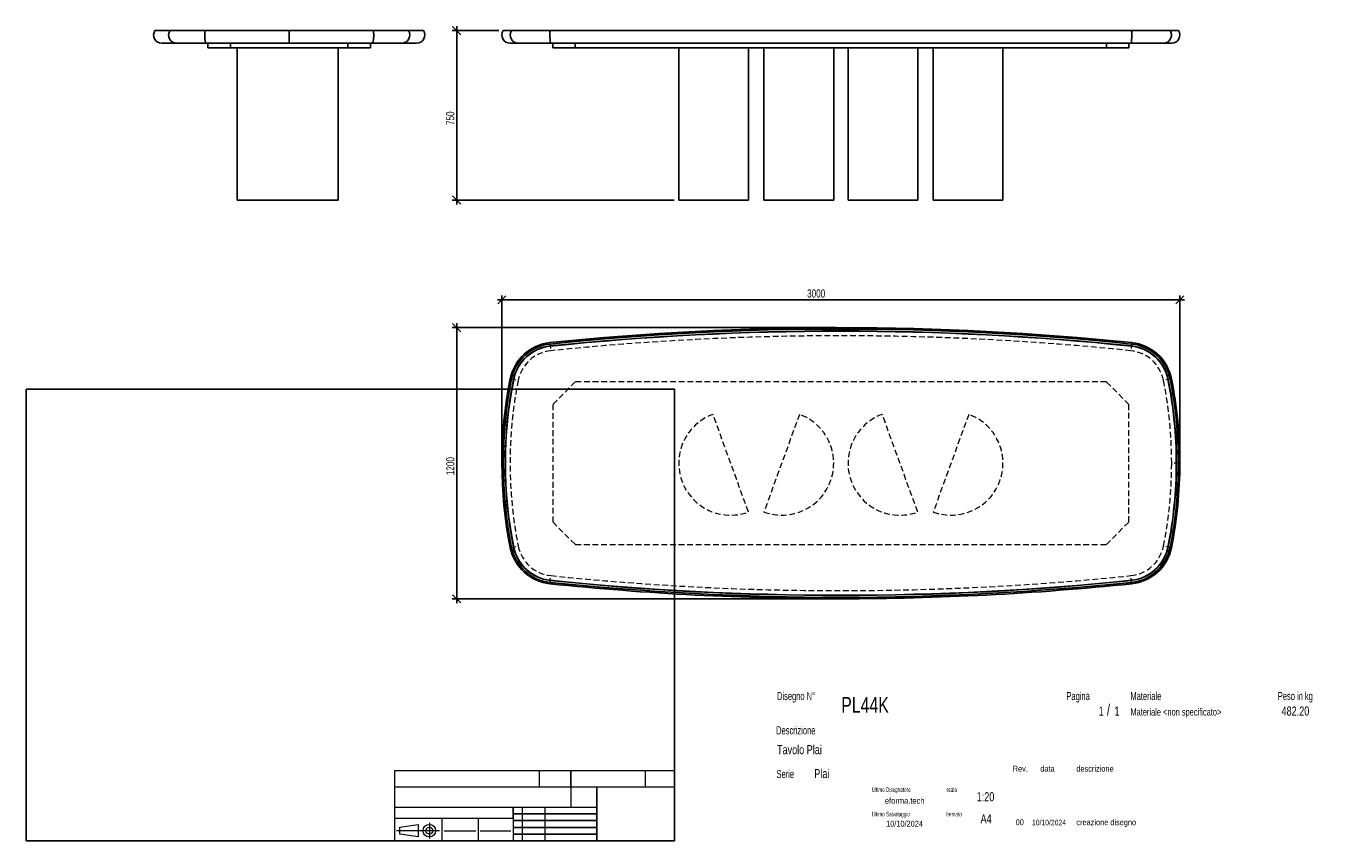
# Model space of a CAD drawing. Header units: millimetres. Extents: x 2 to 291, y 2 to 183.
import ezdxf

# ---------------------------------------------------------------- set-up
doc = ezdxf.new("R2010")
doc.units = ezdxf.units.MM
doc.linetypes.add('HIDDEN', pattern=[1.905, 1.27, -0.635])
doc.layers.add('FORMAT', color=7, linetype='Continuous')
doc.styles.add('SLDTEXTSTYLE0', font='TXT', dxfattribs={"width": 0.605})
doc.styles.add('SLDTEXTSTYLE1', font='TXT', dxfattribs={"width": 0.75})
doc.dimstyles.new('SLDDIMSTYLE0', dxfattribs={"dimtxt": 1.8, "dimasz": 1.8, "dimexe": 0, "dimexo": 0.0625, "dimgap": 0.45, "dimtad": 1, "dimlfac": 20, "dimrnd": 1e-09, "dimzin": 12, "dimdsep": 46, "dimtxsty": 'SLDTEXTSTYLE1', "dimblk1": 'OBLIQUE', "dimblk2": 'OBLIQUE', "dimsah": 1, "dimcen": 0.09, "dimadec": 0, "dimazin": 3, "dimtfac": 1, "dimtmove": 0, "dimatfit": 0, "dimldrblk": 'OBLIQUE', "dimfxl": 0, "dimfrac": 2, "dimtolj": 1, "dimtzin": 12, "dimarcsym": 0})

# ---------------------------------------------------------------- blocks, each defined once
blk = doc.blocks.new('_Oblique')
at = {"color": 0, "linetype": 'ByBlock', "lineweight": -2}
blk.add_line((-0.5, -0.5), (0.5, 0.5), dxfattribs=at)
blk = doc.blocks.new('_D')
at = {"layer": 'FORMAT', "color": 7}
for p, q in [((107.08, 181.82), (96.78, 181.82)), ((97.78, 181.82), (97.78, 182.82)), ((97.78, 181.82), (97.78, 144.32)), ((145.91, 144.32), (96.78, 144.32)), ((97.78, 144.32), (97.78, 143.32))]:
    blk.add_line(p, q, dxfattribs=at)
at = {"layer": 'FORMAT', "color": 7, "xscale": 1.8, "yscale": 1.8}
for p, rotation in [((97.78, 181.82), 270.0000000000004), ((97.78, 144.32), 90.0000000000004)]:
    blk.add_blockref('_Oblique', p, dxfattribs=dict(at, rotation=rotation))
at = {"layer": 'FORMAT', "color": 7, "insert": (95.46, 160.92), "char_height": 1.8, "attachment_point": 1, "rotation": 90, "style": 'SLDTEXTSTYLE1'}
blk.add_mtext('750', dxfattribs=at)
blk = doc.blocks.new('_D_1')
at = {"layer": 'FORMAT', "color": 7}
for p, q in [((181.78, 116.09), (96.78, 116.09)), ((97.78, 116.09), (97.78, 117.09)), ((97.78, 56.09), (97.78, 116.09)), ((181.78, 56.09), (96.78, 56.09)), ((97.78, 56.09), (97.78, 55.09))]:
    blk.add_line(p, q, dxfattribs=at)
at = {"layer": 'FORMAT', "color": 7, "xscale": 1.8, "yscale": 1.8}
for p, rotation in [((97.78, 116.09, 17.35), 270.0000000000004), ((97.78, 56.09, 17.35), 90.0000000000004)]:
    blk.add_blockref('_Oblique', p, dxfattribs=dict(at, rotation=rotation))
at = {"layer": 'FORMAT', "color": 7, "insert": (95.46, 83.43), "char_height": 1.8, "attachment_point": 1, "rotation": 90, "style": 'SLDTEXTSTYLE1'}
blk.add_mtext('1200', dxfattribs=at)
blk = doc.blocks.new('_D_2')
at = {"layer": 'FORMAT', "color": 7}
for p, q in [((107.78, 122.23), (106.78, 122.23)), ((107.78, 87.09), (107.78, 123.23)), ((107.78, 122.23), (257.78, 122.23)), ((257.78, 87.09), (257.78, 123.23)), ((257.78, 122.23), (258.78, 122.23))]:
    blk.add_line(p, q, dxfattribs=at)
at = {"layer": 'FORMAT', "color": 7, "xscale": 1.8, "yscale": 1.8}
blk.add_blockref('_Oblique', (107.78, 122.23, 17.35), dxfattribs=at)
at = {"layer": 'FORMAT', "color": 7, "xscale": 1.8, "yscale": 1.8, "rotation": 180.0000000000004}
blk.add_blockref('_Oblique', (257.78, 122.23, 17.35), dxfattribs=at)
at = {"layer": 'FORMAT', "color": 7, "insert": (175.31, 124.55), "char_height": 1.8, "attachment_point": 1, "style": 'SLDTEXTSTYLE1'}
blk.add_mtext('3000', dxfattribs=at)

msp = doc.modelspace()

# ---------------------------------------------------------------- linework, layer by layer
at = {"color": 7, "linetype": 'Continuous', "lineweight": 25}
for p, q in [((31.0254, 181.82281), (34.34713, 181.82281)), ((34.34713, 181.82281), (42.08372, 181.82281)), ((42.08372, 181.82281), (60.72206, 181.82281)), ((60.72206, 181.82281), (79.3604, 181.82281)), ((60.72206, 181.82281), (60.72206, 179.02281)), ((79.3604, 181.82281), (87.09699, 181.82281)), ((87.09699, 181.82281), (90.41872, 181.82281)), ((108.08056, 181.82281), (109.93289, 181.82281)), ((109.93289, 181.82281), (118.44124, 181.82281)), ((118.44124, 181.82281), (247.1132, 181.82281)), ((247.1132, 181.82281), (255.62156, 181.82281)), ((255.62156, 181.82281), (257.47389, 181.82281)), ((32.52206, 179.02281), (35.83584, 179.02281)), ((35.83584, 179.02281), (42.3783, 179.02281)), ((42.3783, 179.02281), (60.72206, 179.02281)), ((42.72206, 178.02281), (42.72206, 179.02281)), ((47.72206, 178.02281), (47.72206, 179.02281)), ((60.72206, 179.02281), (79.06582, 179.02281)), ((73.72206, 178.02281), (73.72206, 179.02281)), ((78.72206, 178.02281), (78.72206, 179.02281)), ((79.06582, 179.02281), (85.60828, 179.02281)), ((85.60828, 179.02281), (88.92206, 179.02281)), ((109.57722, 179.02281), (111.40028, 179.02281)), ((111.40028, 179.02281), (118.59538, 179.02281)), ((118.59538, 179.02281), (246.95907, 179.02281)), ((119.02722, 178.02281), (119.02722, 179.02281)), ((124.02722, 178.02281), (124.02722, 179.02281)), ((241.52722, 178.02281), (241.52722, 179.02281)), ((246.52722, 178.02281), (246.52722, 179.02281)), ((246.95907, 179.02281), (254.15417, 179.02281)), ((254.15417, 179.02281), (255.97722, 179.02281)), ((42.72206, 178.02281), (47.72206, 178.02281)), ((47.72206, 178.02281), (73.72206, 178.02281)), ((49.22206, 178.02281), (49.22206, 144.32281)), ((71.52852, 144.32281), (71.52852, 178.02281)), ((73.72206, 178.02281), (78.72206, 178.02281)), ((119.02722, 178.02281), (124.02722, 178.02281)), ((124.02722, 178.02281), (241.52722, 178.02281)), ((146.91046, 178.02281), (146.91046, 144.32281)), ((162.34369, 144.32281), (162.34369, 178.02281)), ((165.76076, 144.32281), (165.76076, 178.02281)), ((181.19399, 144.32281), (181.19399, 178.02281)), ((184.36046, 178.02281), (184.36046, 144.32281)), ((199.79369, 144.32281), (199.79369, 178.02281)), ((203.21076, 144.32281), (203.21076, 178.02281)), ((218.64399, 144.32281), (218.64399, 178.02281)), ((241.52722, 178.02281), (246.52722, 178.02281)), ((49.22206, 144.32281), (71.52852, 144.32281)), ((146.91046, 144.32281), (162.34369, 144.32281)), ((165.76076, 144.32281), (181.19399, 144.32281)), ((184.36046, 144.32281), (199.79369, 144.32281)), ((203.21076, 144.32281), (218.64399, 144.32281)), ((118.44124, 112.46259), (118.41, 112.76431)), ((247.1132, 112.46259), (247.14444, 112.76431)), ((118.49016, 111.99011), (118.48501, 112.03985)), ((247.06428, 111.99011), (247.06943, 112.03985)), ((109.93289, 104.726), (109.63549, 104.7857)), ((110.3986, 104.63251), (110.34958, 104.64235)), ((255.15585, 104.63251), (255.20487, 104.64235)), ((255.62156, 104.726), (255.91896, 104.7857)), ((256.99889, 86.08766), (257.04889, 86.08766)), ((257.47389, 86.08766), (257.77722, 86.08766)), ((109.93289, 67.44932), (109.63549, 67.38962)), ((110.3986, 67.54281), (110.34958, 67.53297)), ((255.15585, 67.54281), (255.20487, 67.53297)), ((255.62156, 67.44932), (255.91896, 67.38962)), ((118.44124, 59.71273), (118.41, 59.411)), ((118.49016, 60.1852), (118.48501, 60.13547)), ((247.06428, 60.1852), (247.06943, 60.13547)), ((247.1132, 59.71273), (247.14444, 59.411))]:
    msp.add_line(p, q, dxfattribs=at)
at = {"color": 7, "linetype": 'HIDDEN', "lineweight": 18}
for p, q in [((118.41, 112.76431), (118.59538, 110.97388)), ((247.14444, 112.76431), (246.95907, 110.97388)), ((109.63549, 104.7857), (111.40028, 104.43142)), ((124.02722, 104.08766), (119.02722, 99.08766)), ((241.52722, 104.08766), (124.02722, 104.08766)), ((246.52722, 99.08766), (241.52722, 104.08766)), ((255.91896, 104.7857), (254.15417, 104.43142)), ((119.02722, 99.08766), (119.02722, 73.08766)), ((246.52722, 73.08766), (246.52722, 99.08766)), ((162.34369, 75.28119), (154.47722, 96.89412)), ((173.62722, 96.89412), (165.76076, 75.28119)), ((199.79369, 75.28119), (191.92722, 96.89412)), ((211.07722, 96.89412), (203.21076, 75.28119)), ((257.77722, 86.08766), (255.97722, 86.08766)), ((119.02722, 73.08766), (124.02722, 68.08766)), ((241.52722, 68.08766), (246.52722, 73.08766)), ((109.63549, 67.38962), (111.40028, 67.74389)), ((124.02722, 68.08766), (241.52722, 68.08766)), ((255.91896, 67.38962), (254.15417, 67.74389)), ((118.41, 59.411), (118.59538, 61.20143)), ((247.14444, 59.411), (246.95907, 61.20143))]:
    msp.add_line(p, q, dxfattribs=at)
at = {"color": 7, "linetype": 'Continuous', "lineweight": 25, "flags": 128}
for points in [[(42.08372, 181.82281), (42.06507, 181.66386), (42.04973, 181.49603), (42.03786, 181.32108), (42.02959, 181.14087), (42.02501, 180.9573), (42.02416, 180.7723), (42.02705, 180.58784), (42.03365, 180.40586), (42.0439, 180.22829), (42.05768, 180.057), (42.07485, 179.8938), (42.09523, 179.74042), (42.11859, 179.59849), (42.14471, 179.46949), (42.17329, 179.35479), (42.20404, 179.25561), (42.23662, 179.17299), (42.27071, 179.10781), (42.30594, 179.06075), (42.34192, 179.03232), (42.3783, 179.02281)], [(79.3604, 181.82281), (79.37905, 181.66386), (79.39439, 181.49603), (79.40626, 181.32108), (79.41453, 181.14087), (79.41911, 180.9573), (79.41996, 180.7723), (79.41707, 180.58784), (79.41047, 180.40586), (79.40022, 180.22829), (79.38644, 180.057), (79.36927, 179.8938), (79.34889, 179.74042), (79.32553, 179.59849), (79.29941, 179.46949), (79.27083, 179.35479), (79.24008, 179.25561), (79.20749, 179.17299), (79.17341, 179.10781), (79.13818, 179.06075), (79.1022, 179.03232), (79.06582, 179.02281)], [(109.93289, 181.82281), (109.83999, 181.66386), (109.76357, 181.49603), (109.70445, 181.32108), (109.66326, 181.14087), (109.64042, 180.9573), (109.63618, 180.7723), (109.65059, 180.58784), (109.68349, 180.40586), (109.73453, 180.22829), (109.80317, 180.057), (109.8887, 179.8938), (109.9902, 179.74042), (110.1066, 179.59849), (110.23668, 179.46949), (110.37905, 179.35479), (110.53222, 179.25561), (110.69456, 179.17299), (110.86436, 179.10781), (111.03982, 179.06075), (111.21909, 179.03232), (111.40028, 179.02281)], [(118.44124, 181.82281), (118.43149, 181.66386), (118.42346, 181.49603), (118.41725, 181.32108), (118.41292, 181.14087), (118.41052, 180.9573), (118.41008, 180.7723), (118.41159, 180.58784), (118.41505, 180.40586), (118.42041, 180.22829), (118.42762, 180.057), (118.4366, 179.8938), (118.44726, 179.74042), (118.45949, 179.59849), (118.47316, 179.46949), (118.48811, 179.35479), (118.5042, 179.25561), (118.52125, 179.17299), (118.53909, 179.10781), (118.55752, 179.06075), (118.57635, 179.03232), (118.59538, 179.02281)], [(247.1132, 181.82281), (247.12296, 181.66386), (247.13099, 181.49603), (247.1372, 181.32108), (247.14153, 181.14087), (247.14393, 180.9573), (247.14437, 180.7723), (247.14286, 180.58784), (247.1394, 180.40586), (247.13404, 180.22829), (247.12683, 180.057), (247.11785, 179.8938), (247.10718, 179.74042), (247.09496, 179.59849), (247.08129, 179.46949), (247.06634, 179.35479), (247.05025, 179.25561), (247.0332, 179.17299), (247.01536, 179.10781), (246.99693, 179.06075), (246.9781, 179.03232), (246.95907, 179.02281)], [(255.62156, 181.82281), (255.71446, 181.66386), (255.79088, 181.49603), (255.85, 181.32108), (255.89119, 181.14087), (255.91403, 180.9573), (255.91827, 180.7723), (255.90386, 180.58784), (255.87096, 180.40586), (255.81992, 180.22829), (255.75128, 180.057), (255.66575, 179.8938), (255.56425, 179.74042), (255.44785, 179.59849), (255.31777, 179.46949), (255.1754, 179.35479), (255.02223, 179.25561), (254.85989, 179.17299), (254.69009, 179.10781), (254.51463, 179.06075), (254.33536, 179.03232), (254.15417, 179.02281)]]:
    msp.add_lwpolyline(points, dxfattribs=at)
at = {"color": 7, "linetype": 'Continuous', "lineweight": 25}
for centre, radius, start, end in [((32.52206, 180.82281), 1.8, 146.2510114, 270), ((35.84392, 180.82286), 1.80007, 146.2546038, 269.7427881), ((85.6002, 180.82286), 1.80007, 270.2572119, 33.7453962), ((88.92206, 180.82281), 1.8, 270, 33.7489886), ((109.57722, 180.82281), 1.8, 146.2510114, 270), ((255.97722, 180.82281), 1.8, 270, 33.7489886), ((182.77722, -508.91234), 625, 84.08876688, 95.91123312), ((182.77722, -508.91234), 624.69666, 84.08876688, 95.91123312), ((119.43988, 102.81748), 10, 95.9112331, 168.6488503), ((182.77722, -508.91234), 624.27166, 84.08876688, 95.91123312), ((182.77722, -508.91234), 624.22166, 84.08876688, 95.91123312), ((246.11457, 102.81748), 10, 11.3511497, 84.0887669), ((119.43988, 102.81748), 9.69666, 95.9112331, 168.6488503), ((119.43988, 102.81748), 9.27166, 95.9112331, 168.6488503), ((119.43988, 102.81748), 9.22166, 95.9112331, 168.6488503), ((246.11457, 102.81748), 9.22166, 11.3511497, 84.0887669), ((246.11457, 102.81748), 9.27166, 11.3511497, 84.0887669), ((246.11457, 102.81748), 9.69666, 11.3511497, 84.0887669), ((202.77722, 86.08766), 95, 168.6488503, 191.3511497), ((202.77722, 86.08766), 94.69666, 168.6488503, 191.3511497), ((202.77722, 86.08766), 94.27166, 168.6488503, 191.3511497), ((202.77722, 86.08766), 94.22166, 168.6488503, 191.3511497), ((162.77722, 86.08766), 94.22166, 0, 11.3511497), ((162.77722, 86.08766), 94.27166, 0, 11.3511497), ((162.77722, 86.08766), 94.69666, 0, 11.3511497), ((162.77722, 86.08766), 95, 0, 11.3511497), ((162.77722, 86.08766), 94.22166, 348.6488503, 0), ((162.77722, 86.08766), 94.27166, 348.6488503, 0), ((162.77722, 86.08766), 94.69666, 348.6488503, 0), ((162.77722, 86.08766), 95, 348.6488503, 0), ((119.43988, 69.35783), 10, 191.3511497, 264.0887669), ((119.43988, 69.35783), 9.69666, 191.3511497, 264.0887669), ((119.43988, 69.35783), 9.27166, 191.3511497, 264.0887669), ((119.43988, 69.35783), 9.22166, 191.3511497, 264.0887669), ((246.11457, 69.35783), 9.22166, 275.9112331, 348.6488503), ((246.11457, 69.35783), 9.27166, 275.9112331, 348.6488503), ((246.11457, 69.35783), 9.69666, 275.9112331, 348.6488503), ((246.11457, 69.35783), 10, 275.9112331, 348.6488503), ((182.77722, 681.08766), 625, 264.08876688, 270), ((182.77722, 681.08766), 624.69666, 264.08876688, 275.91123312), ((182.77722, 681.08766), 624.27166, 264.08876688, 275.91123312), ((182.77722, 681.08766), 624.22166, 264.08876688, 275.91123312), ((182.77722, 681.08766), 625, 270, 275.91123312)]:
    msp.add_arc(centre, radius, start, end, dxfattribs=at)
at = {"color": 7, "linetype": 'HIDDEN', "lineweight": 18}
for centre, radius, start, end in [((182.77722, -508.91234), 623.2, 84.08876688, 95.91123312), ((119.43988, 102.81748), 8.2, 95.9112331, 168.6488503), ((246.11457, 102.81748), 8.2, 11.3511497, 84.0887669), ((202.77722, 86.08766), 93.2, 168.6488503, 191.3511497), ((162.77722, 86.08766), 93.2, 0, 11.3511497), ((158.41046, 86.08766), 11.5, 110, 290), ((169.69399, 86.08766), 11.5, 250, 70), ((195.86046, 86.08766), 11.5, 110, 290), ((207.14399, 86.08766), 11.5, 250, 70), ((162.77722, 86.08766), 93.2, 348.6488503, 0), ((119.43988, 69.35783), 8.2, 191.3511497, 264.0887669), ((246.11457, 69.35783), 8.2, 275.9112331, 348.6488503), ((182.77722, 681.08766), 623.2, 264.08876688, 275.91123312)]:
    msp.add_arc(centre, radius, start, end, dxfattribs=at)
at = {"layer": 'FORMAT', "color": 251, "true_color": 0x484848}
for p, q in [((2.5, 102.5), (146, 102.5)), ((2.5, 102.5), (2.5, 2.5)), ((146, 102.5), (146, 2.5)), ((2.5, 2.5), (146, 2.5))]:
    msp.add_line(p, q, dxfattribs=at)
at = {"layer": 'FORMAT', "color": 251, "lineweight": 18, "true_color": 0x484848}
for p, q in [((146, 18), (84, 18)), ((84, 18), (84, 2.5)), ((116, 18), (116, 14.5)), ((139.5, 18), (139.5, 14.5)), ((84, 14.5), (146, 14.5)), ((84, 10), (123, 10)), ((112.25, 10), (112.25, 2.5)), ((117.25, 10), (117.25, 2.5)), ((123, 10), (128.75, 10)), ((84, 7.5), (110.25, 7.5)), ((85.22616, 5.51421), (89.22616, 6.13921)), ((89.22616, 6.13921), (89.22616, 3.38921)), ((91.73012, 6.52038), (91.73012, 3.03025)), ((94.5, 7.5), (94.5, 2.5)), ((102.5, 7.5), (102.5, 2.5)), ((110.25, 7.5), (110.25, 2.5)), ((93.94146, 4.76421), (84.44672, 4.76421)), ((85.22616, 4.01421), (85.22616, 5.51421)), ((89.22616, 3.38921), (85.22616, 4.01421)), ((95, 4.75), (102, 4.75)), ((103, 4.75), (109.75, 4.75))]:
    msp.add_line(p, q, dxfattribs=at)
at = {"layer": 'FORMAT', "color": 7}
for p, q in [((123, 14.5), (123, 18)), ((128.75, 10), (128.75, 14.5)), ((110.25, 7.5), (110.25, 10)), ((128.75, 2.5), (128.75, 10)), ((110.25, 8.5), (128.75, 8.5)), ((110.25, 7), (128.75, 7)), ((110.25, 5.5), (128.75, 5.5)), ((110.25, 4), (128.75, 4)), ((110.25, 2.5), (128.75, 2.5))]:
    msp.add_line(p, q, dxfattribs=at)
at = {"layer": 'FORMAT', "color": 7, "lineweight": 18}
msp.add_line((123, 14.5), (123, 10), dxfattribs=at)
at = {"layer": 'FORMAT', "color": 251, "lineweight": 18, "true_color": 0x484848}
for radius in [1.375, 0.75]:
    msp.add_circle((91.73012, 4.76421), radius, dxfattribs=at)

# ---------------------------------------------------------------- texts
at = {"color": 18, "linetype": 'Continuous', "lineweight": 0, "true_color": 0x060606, "insert": (280.29073, 32.24796), "char_height": 2, "attachment_point": 1, "style": 'SLDTEXTSTYLE1'}
msp.add_mtext('482.20', dxfattribs=at)
at = {"layer": 'FORMAT', "color": 18, "true_color": 0x060606}
for s, insert, char_height, attachment_point, style in [('Disegno N°', (168.65209, 35.46055), 1.8, 1, 'SLDTEXTSTYLE0'), ('Pagina', (232.68578, 35.4642), 1.8, 1, 'SLDTEXTSTYLE0'), ('Materiale', (246.84637, 35.4642), 1.8, 1, 'SLDTEXTSTYLE0'), ('Peso in kg', (279.45834, 35.4642), 1.8, 1, 'SLDTEXTSTYLE0'), ('PL44K', (182.85785, 34.35127), 3.5, 1, 'SLDTEXTSTYLE1'), ('1', (239.82456, 32.24796), 2, 1, 'SLDTEXTSTYLE1'), ('/', (241.64155, 32.74597), 2.5, 1, 'SLDTEXTSTYLE1'), ('1', (243.32047, 32.24796), 2, 1, 'SLDTEXTSTYLE1'), ('Materiale <non specificato>', (246.84637, 31.8349), 1.5875, 1, 'SLDTEXTSTYLE1'), ('Descrizione', (168.45959, 27.87301), 1.8, 1, 'SLDTEXTSTYLE0'), ('Tavolo Plai', (168.65209, 23.69153), 2, 1, 'SLDTEXTSTYLE1'), ('Serie', (168.54671, 18.20074), 1.8, 1, 'SLDTEXTSTYLE0'), ('Plai', (176.9009, 18.39744), 2, 1, 'SLDTEXTSTYLE1'), ('Rev.', (220.80434, 19.14061), 1.3, 1, 'SLDTEXTSTYLE1'), ('data', (226.90583, 19.14061), 1.3, 1, 'SLDTEXTSTYLE1'), ('descrizione', (234.88928, 19.14061), 1.3, 1, 'SLDTEXTSTYLE1'), ('Ultimo Disegnatore', (189.61829, 14.3444), 1, 1, 'SLDTEXTSTYLE0'), ('scala', (206.10636, 14.3444), 1, 1, 'SLDTEXTSTYLE0'), ('1:20', (212.8317, 13.28812), 2, 1, 'SLDTEXTSTYLE1'), ('Ultimo Salvataggio', (189.61829, 8.93841), 1, 1, 'SLDTEXTSTYLE0'), ('formato', (206.10636, 8.93841), 1, 1, 'SLDTEXTSTYLE0'), ('10/10/2024', (196.86819, 6.95548), 1.3, 2, 'SLDTEXTSTYLE1'), ('A4', (213.69281, 8.39825), 2, 1, 'SLDTEXTSTYLE1'), ('00', (221.45534, 7.2775), 1.3, 1, 'SLDTEXTSTYLE1'), ('10/10/2024', (225.06555, 7.1779), 1.2, 1, 'SLDTEXTSTYLE1'), ('creazione disegno', (234.88928, 7.2775), 1.3, 1, 'SLDTEXTSTYLE1')]:
    msp.add_mtext(s, dxfattribs=dict(at, insert=insert, char_height=char_height, attachment_point=attachment_point, style=style))
at = {"layer": 'FORMAT', "color": 18, "true_color": 0x020202, "insert": (196.90354, 12.06285), "char_height": 1.3229167, "attachment_point": 2, "style": 'SLDTEXTSTYLE1'}
msp.add_mtext('eforma.tech', dxfattribs=at)

# ---------------------------------------------------------------- dimensions: what is measured, and where the dimension line sits
at = {"layer": 'FORMAT', "color": 7}
for base, p1, p2, picture, middle in [((97.77722, 144.32281), (108.08056, 181.82281), (146.91046, 144.32281), '_D', (97.77722, 162.91633)), ((97.77722, 116.08766), (182.77722, 56.08766), (182.77722, 116.08766), '_D_1', (97.77722, 86.08859))]:
    dim = msp.add_linear_dim(base=base, p1=p1, p2=p2, angle=90, dimstyle='SLDDIMSTYLE0', dxfattribs=at)
    dim.commit()
    dim.dimension.update_dxf_attribs({"geometry": picture, "text_midpoint": middle, "dimtype": 160})
dim = msp.add_linear_dim(base=(257.77722, 122.2284), p1=(107.77722, 86.08766), p2=(257.77722, 86.08766), dimstyle='SLDDIMSTYLE0', dxfattribs=at)
dim.commit()
dim.dimension.update_dxf_attribs({"geometry": '_D_2', "text_midpoint": (177.96874, 122.2284), "dimtype": 160})

doc.saveas('drawing.dxf')
